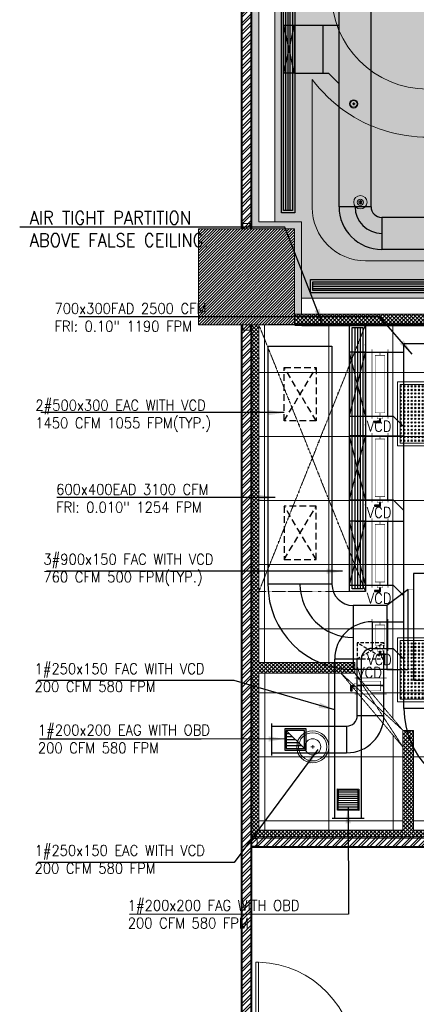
# Model space of a CAD drawing. Header units: millimetres. Extents: x 325 to 175091, y -14729 to 20560.
# Tile 21 of 25: x 142823 to 146540, y 4397 to 13626. Entities that reach past the tile are written whole.
import ezdxf

# ---------------------------------------------------------------- set-up
doc = ezdxf.new("R2010")
doc.units = ezdxf.units.MM
doc.header["$LTSCALE"] = 2.5
for name, pattern in [('( Hidden )', [0.375, 0.25, -0.125]), ('CONTINOUS', [0]), ('DASHDOT', [1, 0.5, -0.25, 0, -0.25]), ('DASHDOTX2', [2, 1, -0.5, 0, -0.5]), ('HIDDEN', [0.375, 0.25, -0.125]), ('HIDDENX2', [19.049999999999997, 12.7, -6.35]), ('PHANTOM', [2.5, 1.25, -0.25, 0.25, -0.25, 0.25, -0.25])]:
    doc.linetypes.add(name, pattern=pattern)
doc.layers.get('0').update_dxf_attribs({"color": 8, "lineweight": 5})
for name, color, linetype, lineweight in [('Dimension', 8, 'Continuous', 5), ('ELEC', 8, 'Continuous', 5), ('ELEVATION 1', 8, 'Continuous', 5), ('HATCH', 8, 'Continuous', 5), ('HATCH LIGHT', 8, 'Continuous', 5), ('HATCH MEDIUM', 8, 'Continuous', 5), ('K Equipment', 8, 'Continuous', 5), ('MEPTEK-EAD', 30, 'Continuous', 30), ('MEPTEK-FAD', 3, 'Continuous', 30), ('MEPTEK-HVAC- LINEAR GRILL', 5, 'Continuous', 30), ('MEPTEK-HVAC-Air Tight Partition & text', 7, 'DASHDOT', 30), ('MEPTEK-HVAC-DAMPER', 5, 'Continuous', 30), ('MEPTEK-HVAC-FDAMPER', 7, 'Continuous', 30), ('MEPTEK-HVAC-Fresh Air Duct', 102, 'Continuous', 30), ('MEPTEK-HVAC-Supply Air Duct', 6, 'Continuous', 30), ('MEPTEK-UNITS', 1, 'Continuous', 30), ('PROPOSED D&W', 8, 'Continuous', 5), ('WALL', 8, 'Continuous', 5)]:
    doc.layers.add(name, color=color, linetype=linetype, lineweight=lineweight)
doc.styles.add('SW-TEXT-1', font='romans.shx', dxfattribs={"width": 0.9})
doc.styles.add('SW-TEXT-2', font='romand.shx', dxfattribs={"width": 0.9})
doc.dimstyles.new('SW-DIM-75', dxfattribs={"dimscale": 75, "dimtxt": 2, "dimasz": 2, "dimexe": 0.5, "dimexo": 0.5, "dimgap": 0.5, "dimtad": 1, "dimdec": 0, "dimdsep": 46, "dimtxsty": 'SW-TEXT-1', "dimcen": 0, "dimclrd": 256, "dimclre": 256, "dimclrt": 256, "dimadec": 0, "dimazin": 0, "dimtfac": 1, "dimtdec": 0, "dimtmove": 0, "dimatfit": 3, "dimfxl": 1, "dimlwd": -1, "dimlwe": -1, "dimarcsym": 2})
pattern_1 = [(45, (64811.69935972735, -20916.01759239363), (-40.41115254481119, 40.41115254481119), []), (45, (64838.64013972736, -20916.01759239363), (-40.41115254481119, 40.41115254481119), [])]

# ---------------------------------------------------------------- blocks, each defined once
blk = doc.blocks.new('*U82')
for points in [[(0, 0), (6936.298476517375, 0), (6936.298476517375, -10), (0, -10)], [(0, -100), (6936.298476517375, -100), (6936.298476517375, -90), (0, -90)]]:
    blk.add_lwpolyline(points, close=True)
at = {"color": 8}
for points in [[(0, -15), (50, -15), (50.00000000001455, -85), (1.455191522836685e-11, -85)], [(6886.298476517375, -15.00000000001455), (6936.298476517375, -15.00000000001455), (6936.29847651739, -85.00000000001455), (6886.29847651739, -85.00000000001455)]]:
    blk.add_lwpolyline(points, close=True, dxfattribs=at)
blk = doc.blocks.new('*U|REF|REF|REF|REF|REF|REF80')
for points in [[(0, 0), (7713.285819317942, 3.230849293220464e-31), (7713.285819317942, -10), (0, -10)], [(0, -100), (7713.285819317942, -100), (7713.285819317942, -90), (0, -90)]]:
    blk.add_lwpolyline(points, close=True)
at = {"color": 8}
for points in [[(0, -15), (50, -15), (50.00000000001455, -85), (1.455191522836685e-11, -85)], [(7663.285819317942, -15.00000000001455), (7713.285819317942, -15.00000000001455), (7713.285819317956, -85.00000000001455), (7663.285819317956, -85.00000000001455)]]:
    blk.add_lwpolyline(points, close=True, dxfattribs=at)
blk = doc.blocks.new('*U81')
for points in [[(0, 0), (5962.203618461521, 0), (5962.203618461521, -10), (0, -10)], [(0, -100), (5962.203618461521, -100), (5962.203618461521, -90), (0, -90)]]:
    blk.add_lwpolyline(points, close=True)
at = {"color": 8}
for points in [[(0, -15), (50, -15), (50.00000000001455, -85), (1.455191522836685e-11, -85)], [(5912.203618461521, -15.00000000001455), (5962.203618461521, -15.00000000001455), (5962.203618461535, -85.00000000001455), (5912.203618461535, -85.00000000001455)]]:
    blk.add_lwpolyline(points, close=True, dxfattribs=at)
blk = doc.blocks.new('*U|REF|REF|REF|REF|REF|REF79')
for p, q in [((915, 50), (915.0000000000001, -1226.787470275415)), ((950, 50), (915, 50)), ((950, 50), (950.0000000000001, -1226.787470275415)), ((915.0000000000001, -1226.787470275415), (950.0000000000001, -1226.787470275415))]:
    blk.add_line(p, q)
for points in [[(-327.4682833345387, 100), (-377.4682833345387, 100), (-377.4682833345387, 50), (-327.4682833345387, 50)], [(1000, 100), (950, 100), (950, 50), (1000, 50)]]:
    blk.add_lwpolyline(points, close=True)
blk.add_arc((950, 50.0000000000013), 1277.468283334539, 180, 267.7712687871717)
blk = doc.blocks.new('wall')
at = {"layer": 'HATCH LIGHT'}
h = blk.add_hatch(dxfattribs=at)
h.set_pattern_fill('ANSI32', color=256, scale=6)
h.set_pattern_definition(pattern_1)
h.paths.add_polyline_path([(203761.0716136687, -1537.066957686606), (203661.0716136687, -1537.066957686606), (203661.0716136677, -9250.352777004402), (203761.0716136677, -9250.352777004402)])
h = blk.add_hatch(dxfattribs=at)
h.set_pattern_fill('ANSI36', color=256, scale=7)
h.set_pattern_definition([(45, (64811.69935972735, -20916.01759239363), (11.78658615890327, 43.2174825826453), [55.5625, -11.1125, 0, -11.1125])])
h.paths.add_polyline_path([(203826.0716136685, -1690.863155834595), (204533.147589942, -1690.863155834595), (204531.8784311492, -1687.069841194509), (204481.6907993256, -1537.066957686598), (203761.0716136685, -1537.066957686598), (203761.0716136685, -9250.352777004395), (204161.0716136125, -9250.352777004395), (204161.0716136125, -10050.35277700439), (204226.0716136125, -10050.35277700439), (204226.0716136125, -9185.352777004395), (203826.0716136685, -9185.352777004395)])
h = blk.add_hatch(dxfattribs=at)
h.set_pattern_fill('ANSI31', color=256, scale=6)
h.set_pattern_definition([(45, (64811.69935972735, -20916.01759239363), (-13.47038418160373, 13.47038418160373), [])])
h.paths.add_polyline_path([(204161.0716136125, -9250.352777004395), (203261.0716136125, -9250.352777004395), (203261.0716136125, -10150.35277700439), (204161.0716136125, -10150.35277700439)])
h = blk.add_hatch(dxfattribs=at)
h.set_pattern_fill('ANSI37', color=256, scale=8)
h.set_pattern_definition([(45, (204254.2822917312, -13400.35277710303), (-17.96051224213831, 17.96051224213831), []), (135, (204254.2822917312, -13400.35277710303), (-17.96051224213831, -17.9605122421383), [])])
h.paths.add_polyline_path([(206426.0716136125, -12950.35277710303), (206326.0716136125, -12950.35277710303), (206326.0716136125, -14950.35277710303), (206426.0716136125, -14950.35277710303)])
h.paths.add_polyline_path([(206326.0716136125, -14885.35277710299), (205276.0716136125, -14885.35277710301), (205276.7983190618, -14950.35277710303), (206326.0716136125, -14950.35277710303)])
h.paths.add_polyline_path([(205276.0716136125, -14058.93142086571), (205276.0716136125, -13951.58388728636), (205176.0716136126, -13951.58388728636), (205176.0716136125, -14100.35277710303), (205176.0716136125, -14885.35277710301), (203826.0716136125, -14885.35277710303), (203826.0716136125, -13415.35277710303), (204576.0716136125, -13415.35277710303), (204726.120286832, -13415.35277710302), (204726.120286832, -13315.35277710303), (204617.4929698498, -13315.35277710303), (203826.0716136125, -13315.35277710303), (203826.0716136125, -10150.35277700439), (203761.0716136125, -10150.35277700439), (203761.0716136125, -14950.35277710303), (205276.7983190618, -14950.35277710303), (205276.0716136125, -14885.35277710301)])
h.paths.add_polyline_path([(206426.0716136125, -10050.35277700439), (204161.0716136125, -10050.35277700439), (204161.0716136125, -10150.35277700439), (206326.0716136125, -10150.35277700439), (206326.0716136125, -11750.35277700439), (206326.0716136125, -12050.35277710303), (206426.0716136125, -12050.35277710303)])
h = blk.add_hatch(dxfattribs=at)
h.set_pattern_fill('ANSI32', color=256, scale=6)
h.set_pattern_definition([(45, (65065.00024152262, -20638.62171259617), (-40.41115254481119, 40.41115254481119), []), (45, (65091.94102152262, -20638.62171259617), (-40.41115254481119, 40.41115254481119), [])])
h.paths.add_polyline_path([(203761.0716136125, -10151.21461404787), (203661.0716136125, -10151.21461404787), (203661.0716136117, -17086.65125352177), (203761.0716136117, -17086.65125352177)])
h = blk.add_hatch(dxfattribs=at)
h.set_pattern_fill('ANSI32', color=256, scale=6)
h.set_pattern_definition(pattern_1)
h.paths.add_polyline_path([(209723.275232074, -15050.35277710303), (209723.275232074, -14950.35277710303), (203761.0716136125, -14950.35277710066), (203761.0716136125, -15050.35277710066)])
at = {"layer": 'ELEVATION 1'}
for p, q in [((203826.0716136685, -9185.352777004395), (203826.0716136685, -1690.863155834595)), ((203826.0716136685, -9185.352777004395), (204226.0716136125, -9185.352777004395)), ((204226.0716136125, -10050.35277700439), (204226.0716136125, -9185.352777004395)), ((204161.0716136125, -10050.35277700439), (206426.0716136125, -10050.35277700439)), ((203826.0716136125, -10150.35277700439), (206326.0716136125, -10150.35277700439)), ((203826.0716136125, -10150.35277700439), (203826.0716136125, -13315.35277710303)), ((203826.0716136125, -13315.35277710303), (204726.120286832, -13315.35277710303)), ((204726.120286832, -13315.35277710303), (204726.120286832, -13415.35277710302)), ((203826.0716136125, -13415.35277710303), (203826.0716136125, -14885.35277710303)), ((203826.0716136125, -13415.35277710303), (204726.120286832, -13415.35277710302)), ((205176.0716136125, -14885.35277710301), (205176.0716136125, -13951.58388728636)), ((205176.0716136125, -13951.58388728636), (205276.0716136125, -13951.58388728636)), ((205276.0716136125, -14885.35277710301), (205276.0716136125, -13951.58388728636)), ((203826.0716136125, -14885.35277710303), (205176.0716136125, -14885.35277710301)), ((205276.0716136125, -14885.35277710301), (206326.0716136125, -14885.35277710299))]:
    blk.add_line(p, q, dxfattribs=at)
at = {"layer": 'HATCH'}
for p, q in [((204226.0716136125, -9185.352777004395), (203976.0716136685, -9185.352777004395)), ((204226.0716136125, -9835.352777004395), (204226.0716136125, -9185.352777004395))]:
    blk.add_line(p, q, dxfattribs=at)
at = {"layer": 'HATCH', "linetype": 'DASHDOTX2', "ltscale": 0.6}
for p, q in [((204826.0716136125, -12650.35277700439), (203826.0716136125, -10150.35277700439)), ((204826.0716136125, -10150.35277700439), (203826.0716136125, -12650.35277700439))]:
    blk.add_line(p, q, dxfattribs=at)
blk.add_lwpolyline([(203826.0716136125, -12650.35277700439), (203826.0716136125, -10150.35277700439), (204826.0716136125, -10150.35277700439), (204826.0716136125, -12650.35277700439)], close=True, dxfattribs=at)
at = {"layer": 'HATCH LIGHT', "linetype": 'HIDDENX2', "ltscale": 0.02}
for p, q in [((204595.5795578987, -13415.35277710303), (205176.0716136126, -14107.1562699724)), ((205176.0716136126, -13951.58388728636), (204595.5795578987, -13415.35277710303)), ((204726.120286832, -13415.35277710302), (205176.0716136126, -13951.58388728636)), ((204726.120286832, -13415.35277710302), (205176.0716136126, -14107.15626997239))]:
    blk.add_line(p, q, dxfattribs=at)
at = {"layer": 'HATCH MEDIUM', "linetype": '( Hidden )'}
blk.add_lwpolyline([(204515.9667851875, -360.9740200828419, 0.0121040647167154), (204666.6679510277, -908.0491653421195), (204888.7708374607, -1571.879519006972, 0.1712228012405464), (209864.8845784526, -7577.92111328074), (210475.8443302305, -7919.576174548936, 0.03153968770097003), (211826.6300441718, -8517.890621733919)], format="xyb", dxfattribs=at)
at = {"layer": 'HATCH MEDIUM', "linetype": '( Hidden )', "ltscale": 2}
blk.add_lwpolyline([(204152.128335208, -451.7847150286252, 0.01222071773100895), (204309.2819670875, -1021.764262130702), (204534.9103264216, -1696.131695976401, 0.1714629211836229), (209677.0061526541, -7902.509409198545), (210297.6637615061, -8249.587613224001, 0.03165643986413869), (211696.6679567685, -8869.65027808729, 0.03165643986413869)], format="xyb", dxfattribs=at)
at = {"layer": 'WALL'}
blk.add_lwpolyline([(203261.0716136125, -9250.352777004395), (204161.0716136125, -9250.352777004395), (204161.0716136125, -10150.35277700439), (203261.0716136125, -10150.35277700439)], close=True, dxfattribs=at)
at = {"layer": 'PROPOSED D&W', "xscale": 0.7259695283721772, "yscale": 0.7259695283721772, "zscale": 0.7259695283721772, "rotation": 180}
blk.add_blockref('*U|REF|REF|REF|REF|REF|REF79', (204487.0411419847, -17014.05430068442), dxfattribs=at)
at = {"layer": 'WALL', "xscale": -1, "rotation": 90}
for name, p in [('*U|REF|REF|REF|REF|REF|REF80', (203661.0716136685, -1537.066957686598)), ('*U82', (203661.0716136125, -10150.35277700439))]:
    blk.add_blockref(name, p, dxfattribs=at)
at = {"layer": 'WALL'}
blk.add_blockref('*U81', (203761.0716136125, -14950.35277710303), dxfattribs=at)
blk = doc.blocks.new('hatch')
h = blk.add_hatch()
h.set_pattern_fill('FLEX', color=256, scale=10)
h.set_pattern_definition([(0, (-140.1241893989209, -20916.01759239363), (0, 63.5), [63.5, -63.5]), (45, (-76.62418939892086, -20916.01759239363), (0, 63.499999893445), [15.875, -58.052561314, 15.875, -89.80256131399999])])
edge = h.paths.add_edge_path()
edge.add_arc((215877.7525466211, 2464.580589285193), 12279.95709463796, 199.7789586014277, 238.7556541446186, ccw=False)
edge.add_line((204322.2502413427, -1690.863155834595), (203976.0716136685, -1690.863155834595))
edge.add_line((203976.0716136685, -1690.863155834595), (203976.0716136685, -9185.352777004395))
edge.add_line((203976.0716136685, -9185.352777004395), (204226.0716136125, -9185.352777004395))
edge.add_line((204226.0716136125, -9185.352777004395), (204226.0716136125, -9935.352777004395))
edge.add_line((204226.0716136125, -9935.352777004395), (204226.0716136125, -9900.352777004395))
edge.add_line((204226.0716136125, -9900.352777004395), (206576.0716136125, -9900.352777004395))
edge.add_line((206576.0716136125, -9900.352777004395), (206576.0716136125, -14735.35277710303))
edge.add_line((206576.0716136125, -14735.35277710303), (209508.275232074, -14735.35277710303))
edge.add_line((209508.275232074, -14735.35277710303), (209508.275232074, -8034.329115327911))
edge = h.paths.add_edge_path(flags=16)
edge.add_arc((208658.275232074, -12135.35277710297), 500.0000000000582, 270.0000000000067, 359.9999999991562, ccw=False)
edge.add_line((208658.275232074, -12635.35277710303), (207426.0716136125, -12635.35277710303))
edge.add_arc((207426.0716136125, -12135.35277710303), 500, 180, 270, ccw=False)
edge.add_line((206926.0716136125, -12135.35277710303), (206926.0716136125, -10050.35277700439))
edge.add_arc((206427.4942636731, -10048.93012694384), 498.5793796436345, 359.8365115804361, 450.1634884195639)
edge.add_line((206426.0716136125, -9550.352777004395), (204826.0716136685, -9550.352777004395))
edge.add_arc((204826.0716136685, -9050.352777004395), 500, 180, 270, ccw=False)
edge.add_line((204326.0716136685, -9050.352777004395), (204326.0716136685, -7850.770101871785))
edge.add_arc((205406.2731338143, -7041.038865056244), 1350.000000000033, 216.8556406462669, 503.144359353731)
edge.add_line((204326.0716136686, -6231.307628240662), (204326.0716136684, -2641.737441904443))
edge.add_arc((215877.7525466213, 2464.580589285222), 12629.95709463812, 203.84739980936, 236.6434316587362)
edge.add_arc((208658.2752321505, -8502.411733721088), 499.9999999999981, -8.373035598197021e-10, 56.643431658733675, ccw=False)
edge.add_line((209158.2752321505, -8502.411733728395), (209158.275232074, -12135.35277711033))
edge = h.paths.add_edge_path(flags=16)
edge.add_arc((205406.2731338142, -7041.038865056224), 900, 0, 360)
h = blk.add_hatch()
h.set_pattern_fill('GRASS', color=256, scale=5)
h.set_pattern_definition([(90, (0, 0), (-89.8025612, 89.8025612), [23.8125, -155.7926224]), (45, (0, 0), (-89.80256121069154, 89.80256121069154), [23.8125, -103.1875]), (135, (0, 0), (-89.80256121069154, -89.80256121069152), [23.8125, -103.1875])])
edge = h.paths.add_edge_path()
edge.add_arc((208658.2752321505, -8502.411733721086), 500, 359.9999999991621, 416.6434316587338)
edge.add_arc((215877.7525466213, 2464.580589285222), 12629.9570946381, 203.8473998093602, 236.6434316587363, ccw=False)
edge.add_line((204326.0716136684, -2641.737441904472), (204326.0716136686, -6231.307628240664))
edge.add_arc((205406.2731338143, -7041.038865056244), 1350.000000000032, -143.14435935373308, 143.1443593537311, ccw=False)
edge.add_line((204326.0716136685, -7850.770101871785), (204326.0716136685, -9050.352777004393))
edge.add_arc((204826.0716136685, -9050.352777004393), 500, 180, 270)
edge.add_line((204826.0716136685, -9550.352777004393), (206426.0716136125, -9550.352777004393))
edge.add_arc((206426.0716136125, -10050.3527770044), 500.0000000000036, 3.979039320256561e-13, 90, ccw=False)
edge.add_line((206926.0716136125, -10050.35277700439), (206926.0716136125, -12135.35277710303))
edge.add_arc((207426.0716136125, -12135.35277710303), 500, 180, 270)
edge.add_line((207426.0716136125, -12635.35277710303), (208658.275232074, -12635.35277710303))
edge.add_arc((208658.275232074, -12135.352777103), 500.0000000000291, 270.0000000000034, 359.9999999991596)
edge.add_line((209158.275232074, -12135.35277711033), (209158.2752321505, -8502.411733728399))
edge = h.paths.add_edge_path(flags=17)
edge.add_arc((205406.2731338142, -7041.038865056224), 900, 0, 360)
h.paths.add_polyline_path([(204871.1371718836, -7057.170748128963), (205040.0222840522, -7057.170748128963), (205040.0222840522, -6927.646614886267), (204871.1371718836, -6927.646614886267)], flags=16)
h.paths.add_polyline_path([(205771.1371718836, -7057.170748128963), (205940.0222840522, -7057.170748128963), (205940.0222840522, -6927.646614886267), (205771.1371718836, -6927.646614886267)], flags=16)
h = blk.add_hatch()
h.set_pattern_fill('ANSI37', color=256, scale=189, angle=45)
h.set_pattern_definition([(90, (206326.0716136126, -14885.35277710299), (-600.075, 0), []), (180, (206326.0716136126, -14885.35277710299), (-5.684341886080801e-14, -600.075), [])])
edge = h.paths.add_edge_path()
edge.add_arc((206317.6000452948, -12097.85163923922), 813.5355836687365, 183.5254634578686, 270.59663338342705, ccw=False)
edge.add_line((205505.6040219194, -12147.87767164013), (205504.0684799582, -12147.87767946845))
edge.add_line((205504.0684799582, -12147.87767946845), (205504.068225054, -12097.8776794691))
edge.add_line((205504.068225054, -12097.8776794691), (206315.5475800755, -12097.87354247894))
edge.add_line((206315.5475800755, -12097.87354247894), (206315.5475775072, -12097.49033654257))
edge.add_arc((206318.047526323, -12089.85332485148), 8.035775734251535, 18.12635263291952, 251.8743234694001, ccw=False)
edge.add_line((206325.6845085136, -12087.35328591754), (206326.0672139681, -12087.35328396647))
edge.add_line((206326.0672139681, -12087.35328396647), (206326.0670253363, -12050.35277710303))
edge.add_line((206326.0670253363, -12050.35277710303), (206326.0716136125, -12050.35277710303))
edge.add_line((206326.0716136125, -12050.35277710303), (206326.0716136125, -10150.35277700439))
edge.add_line((206326.0716136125, -10150.35277700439), (203826.0716136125, -10150.35277700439))
edge.add_line((203826.0716136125, -10150.35277700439), (203826.0716136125, -13315.35277710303))
edge.add_line((203826.0716136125, -13315.35277710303), (204726.120286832, -13315.35277710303))
edge.add_line((204726.120286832, -13315.35277710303), (204726.120286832, -13415.35277710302))
edge.add_line((204726.120286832, -13415.35277710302), (205176.0716136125, -13951.58388728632))
edge.add_line((205176.0716136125, -13951.58388728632), (205276.0716136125, -13951.58388728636))
edge.add_line((205276.0716136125, -13951.58388728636), (205276.0716136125, -14885.35277710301))
edge.add_line((205276.0716136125, -14885.35277710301), (206326.0716136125, -14885.35277710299))
edge.add_line((206326.0716136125, -14885.35277710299), (206326.0714147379, -12911.34311540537))
edge = h.paths.add_edge_path()
edge.add_line((206325.6646552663, -12911.35280464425), (206326.0714147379, -12911.34311540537))
edge.add_arc((206317.6000452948, -12097.85163923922), 813.5355836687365, 183.5254634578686, 270.59663338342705, ccw=False)
edge.add_line((205505.6040219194, -12147.87767164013), (205504.0684799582, -12147.87767946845))
edge.add_line((205504.0684799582, -12147.87767946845), (205504.068225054, -12097.8776794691))
edge.add_line((205504.068225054, -12097.8776794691), (206315.5475800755, -12097.87354247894))
edge.add_line((206315.5475800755, -12097.87354247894), (206315.5475775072, -12097.49033654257))
edge.add_arc((206318.047526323, -12089.85332485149), 8.035775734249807, 18.126352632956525, 251.8743234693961, ccw=False)
edge.add_line((206325.6845085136, -12087.35328591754), (206326.0672139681, -12087.35328396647))
edge.add_line((206326.0672139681, -12087.35328396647), (206326.0670253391, -12050.35331240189))
edge.add_line((206326.0670253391, -12050.35331240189), (206326.0670253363, -12050.35277710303))
edge.add_line((206326.0670253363, -12050.35277710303), (206326.0716136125, -12050.35277710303))
edge.add_line((206326.0716136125, -12050.35277710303), (206326.0677307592, -12089.3533123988))
edge.add_arc((206318.047526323, -12089.85332485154), 8.035775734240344, -108.12567653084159, 3.5674368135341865, ccw=False)
edge.add_line((206315.5475775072, -12097.4903365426), (206315.5475800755, -12097.87354247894))
edge.add_line((206315.5475800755, -12097.87354247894), (206318.5475725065, -12097.87352718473))
edge.add_arc((206318.047526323, -12089.85332485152), 8.035775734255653, 161.8742315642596, 273.56767778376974, ccw=False)
edge.add_arc((206317.4237369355, -12087.63621732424), 7.018919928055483, -18.41343338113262, 177.6904276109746, ccw=False)
edge.add_line((206324.0833020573, -12089.85329408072), (206324.3346956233, -12084.84880750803))
edge.add_arc((206318.047526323, -12089.8533248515), 8.035775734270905, -86.43232221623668, 38.5194022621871, ccw=False)
edge.add_line((206318.5475725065, -12097.87352718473), (206317.5475800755, -12097.87353228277))
edge.add_line((206317.5475800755, -12097.87353228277), (206325.6646552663, -12911.35280464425))
h.paths.add_polyline_path([(206131.9022658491, -12674.66786882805), (206131.9022658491, -12459.48771926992), (206128.8789991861, -12459.48771926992)], flags=16)
h = blk.add_hatch()
h.set_pattern_fill('ANSI37', color=256, scale=189, angle=45)
h.set_pattern_definition([(90, (203928.5233827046, -13685.15019859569), (-600.075, 0), []), (180, (203928.5233827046, -13685.15019859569), (-5.684341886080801e-14, -600.075), [])])
h.paths.add_polyline_path([(205176.0716136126, -14107.15626997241), (205125.1671741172, -14046.49072132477), (204595.5795578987, -13415.35277710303), (204576.0716136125, -13415.35277710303), (203826.0716136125, -13415.35277710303), (203826.0716136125, -14885.35277710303), (205176.0716136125, -14885.35277710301)])
blk.add_line((203976.0716136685, -9185.352777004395), (203976.0716136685, -1690.863155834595))
blk.add_lwpolyline([(204322.2502413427, -1690.86315583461, 0.1717267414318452), (209508.275232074, -8034.329115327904), (209508.275232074, -14735.35277710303), (206576.0716136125, -14735.35277710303), (206576.0716136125, -9900.352777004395), (204226.0716136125, -9900.352777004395)], format="xyb")
blk.add_lwpolyline([(204326.0716136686, -6231.30762824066), (204326.0716136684, -2641.737441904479, 0.1440845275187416), (208933.199105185, -8084.779282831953, -0.2523121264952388), (209158.2752321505, -8502.411733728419), (209158.275232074, -12135.35277711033, -0.4142135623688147), (208658.275232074, -12635.35277710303), (207426.0716136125, -12635.35277710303, -0.414213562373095), (206926.0716136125, -12135.35277710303), (206926.0716136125, -10050.35277700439, 0.414213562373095), (206426.0716136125, -9550.352777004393), (204826.0716136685, -9550.352777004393, -0.414213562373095), (204326.0716136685, -9050.352777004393), (204326.0716136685, -7850.770101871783, 3.001244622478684)], format="xyb", close=True)
blk.add_circle((205406.2731338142, -7041.038865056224), 900)
blk = doc.blocks.new('l1')
at = {"layer": 'HATCH LIGHT', "ltscale": 1.5}
h = blk.add_hatch(dxfattribs=at)
h.set_pattern_fill('GOST_GLASS', color=256, scale=4)
h.set_pattern_definition([(45, (0, 0), (33.94112549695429, 0), [20, -28]), (45, (8.48528, 0), (33.94112549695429, 0), [8, -40]), (45, (0, 8.48528), (33.94112549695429, 0), [8, -40])])
h.paths.add_polyline_path([(132445.4185027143, 33128.81194189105), (131895.4185027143, 33128.81194189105), (131895.4185027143, 32578.81194189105), (132445.4185027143, 32578.81194189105)])
at = {"ltscale": 1.5}
for points in [[(131870.4185027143, 32553.81194189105), (132470.4185027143, 32553.81194189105), (132470.4185027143, 33153.81194189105), (131870.4185027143, 33153.81194189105)], [(131895.4185027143, 32578.81194189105), (132445.4185027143, 32578.81194189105), (132445.4185027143, 33128.81194189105), (131895.4185027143, 33128.81194189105)]]:
    blk.add_lwpolyline(points, close=True, dxfattribs=at)
blk = doc.blocks.new('li2')
for p, q in [((145743.7435347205, 6744.760354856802), (145777.4373984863, 6744.760354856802)), ((145760.5904666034, 6761.607286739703), (145760.5904666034, 6727.913422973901))]:
    blk.add_line(p, q)
for radius in [150, 132.3484185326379, 75.06574928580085]:
    blk.add_circle((145760.5904666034, 6744.760354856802), radius)
blk = doc.blocks.new('FDSFGW')
at = {"layer": 'ELEC'}
for name, p in [('l1', (9558.181126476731, -22377.55278236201)), ('l1', (9558.181126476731, -24777.85278236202)), ('li2', (-5127.382369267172, 610.1443442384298))]:
    blk.add_blockref(name, p, dxfattribs=at)
blk = doc.blocks.new('SPOT')
for points in [[(25803.88770833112, 4858.331588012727), (25800.88770833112, 4858.331588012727)], [(25802.38770833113, 4859.831588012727), (25802.38770833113, 4856.831588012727)]]:
    blk.add_lwpolyline(points)
for radius in [6.257377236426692, 2.854242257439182, 1.5]:
    blk.add_circle((25802.38770833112, 4858.331588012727), radius)
blk = doc.blocks.new('li1')
for p, q in [((146163.4867041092, 17374.61515864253), (146188.7419199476, 17374.61515864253)), ((146176.1143120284, 17361.98755072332), (146176.1143120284, 17387.24276656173))]:
    blk.add_line(p, q)
for radius in [39.11515864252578, 31.91689783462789, 7.669118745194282]:
    blk.add_circle((146176.1143120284, 17374.61515864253), radius)
blk = doc.blocks.new('SADAS')
at = {"color": 250, "lineweight": -3}
for p, q in [((-150.0000000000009, -150.0000000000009), (149.9999999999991, 149.9999999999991)), ((-150.0000000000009, 99.99999999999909), (99.99999999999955, 100)), ((-150.0000000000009, 49.99999999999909), (49.99999999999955, 50)), ((-150.0000000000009, -9.094947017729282e-13), (-4.547473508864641e-13, 0)), ((-150.0000000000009, -50.00000000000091), (-50.00000000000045, -50)), ((-150.0000000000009, -100.0000000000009), (-100.0000000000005, -100))]:
    blk.add_line(p, q, dxfattribs=at)
for points in [[(-175.0000000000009, -175.0000000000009), (-175.0000000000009, 174.9999999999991), (174.9999999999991, 174.9999999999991), (174.9999999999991, -175.0000000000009)], [(-150.0000000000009, -150.0000000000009), (-150.0000000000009, 149.9999999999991), (149.9999999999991, 149.9999999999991), (149.9999999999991, -150.0000000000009)]]:
    blk.add_lwpolyline(points, close=True)
blk = doc.blocks.new('sadwq')
at = {"color": 8, "ltscale": 50}
for p, q in [((-250, 166.666666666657), (250, 166.666666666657)), ((-250, 111.1111111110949), (250, 111.1111111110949)), ((-250, 55.55555555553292), (250, 55.55555555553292)), ((-250, 0), (250, 0)), ((-250, -55.55555555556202), (250, -55.55555555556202)), ((-250, -111.111111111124), (250, -111.111111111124)), ((-250, -166.6666666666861), (250, -166.6666666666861)), ((-250, -222.2222222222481), (250, -222.2222222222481))]:
    blk.add_line(p, q, dxfattribs=at)
at = {"ltscale": 50}
for points in [[(-275, 247.222222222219), (-275, -302.777777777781), (275, -302.777777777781), (275, 247.222222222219)], [(-250, 222.222222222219), (-250, -277.777777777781), (250, -277.777777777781), (250, 222.222222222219)]]:
    blk.add_lwpolyline(points, close=True, dxfattribs=at)
blk = doc.blocks.new('*U160')
at = {"color": 8}
for p, q in [((25, 100), (2474.999957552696, 100)), ((25, 75), (2474.999957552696, 75)), ((25, 50), (2474.999957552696, 50))]:
    blk.add_line(p, q, dxfattribs=at)
blk.add_lwpolyline([(0, 0), (0, 150), (2499.999957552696, 150), (2499.999957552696, 0)], close=True)
at = {"color": 1}
blk.add_lwpolyline([(25, 25), (25, 125), (2474.999957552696, 125), (2474.999957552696, 25)], close=True, dxfattribs=at)
blk = doc.blocks.new('*U159')
at = {"layer": 'MEPTEK-HVAC-DAMPER'}
for points, const_width in [([(-25, 150), (0, 150), (0, 0), (-25, 0)], 5.000000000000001), ([(625, 150), (600, 150), (600, 0), (625, 0)], 5.000000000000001), ([(30, 75), (0, 75)], 5), ([(600, 75), (570, 75)], 5)]:
    blk.add_lwpolyline(points, dxfattribs=dict(at, const_width=const_width))
for points, const_width in [([(0, 100), (0, 50), (-25, 50), (-25, 100)], 3), ([(0, 0), (600, 0), (600, 150), (0, 150)], 5.000000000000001), ([(30, 30), (570, 30), (570, 120), (30, 120)], 5.000000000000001)]:
    blk.add_lwpolyline(points, close=True, dxfattribs=dict(at, const_width=const_width))
blk.add_lwpolyline([(-25, 80), (-25, 70), (-50, 70), (-50, 25), (-60, 25), (-60, 80), (-25, 80)], close=True, dxfattribs=at)
blk = doc.blocks.new('*U154')
at = {"layer": 'MEPTEK-HVAC-DAMPER'}
for points, const_width in [([(-25, 150), (0, 150), (0, 0), (-25, 0)], 5.000000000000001), ([(275.0000000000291, 150), (250.0000000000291, 150), (250.0000000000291, 0), (275.0000000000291, 0)], 5.000000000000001), ([(30, 75), (0, 75)], 5), ([(250.0000000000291, 75), (220.0000000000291, 75)], 5)]:
    blk.add_lwpolyline(points, dxfattribs=dict(at, const_width=const_width))
for points, const_width in [([(0, 100), (0, 50), (-25, 50), (-25, 100)], 3), ([(0, 0), (250.0000000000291, 0), (250.0000000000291, 150), (0, 150)], 5.000000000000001), ([(30, 30), (220.0000000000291, 30), (220.0000000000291, 120), (30, 120)], 5.000000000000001)]:
    blk.add_lwpolyline(points, close=True, dxfattribs=dict(at, const_width=const_width))
blk.add_lwpolyline([(-25, 80), (-25, 70), (-50, 70), (-50, 25), (-60, 25), (-60, 80), (-25, 80)], close=True, dxfattribs=at)
blk = doc.blocks.new('*U155')
at = {"layer": 'MEPTEK-HVAC-DAMPER'}
for points, const_width in [([(-25, 150), (0, 150), (0, 0), (-25, 0)], 5.000000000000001), ([(275.0000000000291, 150), (250.0000000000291, 150), (250.0000000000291, 0), (275.0000000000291, 0)], 5.000000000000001), ([(30, 75), (0, 75)], 5), ([(250.0000000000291, 75), (220.0000000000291, 75)], 5)]:
    blk.add_lwpolyline(points, dxfattribs=dict(at, const_width=const_width))
for points, const_width in [([(0, 100), (0, 50), (-25, 50), (-25, 100)], 3), ([(0, 0), (250.0000000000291, 0), (250.0000000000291, 150), (0, 150)], 5.000000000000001), ([(30, 30), (220.0000000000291, 30), (220.0000000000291, 120), (30, 120)], 5.000000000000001)]:
    blk.add_lwpolyline(points, close=True, dxfattribs=dict(at, const_width=const_width))
blk.add_lwpolyline([(-25, 80), (-25, 70), (-50, 70), (-50, 25), (-60, 25), (-60, 80), (-25, 80)], close=True, dxfattribs=at)
blk = doc.blocks.new('*U156')
at = {"layer": 'MEPTEK-HVAC-DAMPER'}
for points, const_width in [([(-25, 150), (0, 150), (0, 0), (-25, 0)], 5.000000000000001), ([(625, 150), (600, 150), (600, 0), (625, 0)], 5.000000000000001), ([(30, 75), (0, 75)], 5), ([(600, 75), (570, 75)], 5)]:
    blk.add_lwpolyline(points, dxfattribs=dict(at, const_width=const_width))
for points, const_width in [([(0, 100), (0, 50), (-25, 50), (-25, 100)], 3), ([(0, 0), (600, 0), (600, 150), (0, 150)], 5.000000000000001), ([(30, 30), (570, 30), (570, 120), (30, 120)], 5.000000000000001)]:
    blk.add_lwpolyline(points, close=True, dxfattribs=dict(at, const_width=const_width))
blk.add_lwpolyline([(-25, 80), (-25, 70), (-50, 70), (-50, 25), (-60, 25), (-60, 80), (-25, 80)], close=True, dxfattribs=at)
blk = doc.blocks.new('*U157')
at = {"layer": 'MEPTEK-HVAC-DAMPER'}
for points, const_width in [([(-25, 150), (0, 150), (0, 0), (-25, 0)], 5.000000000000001), ([(625, 150), (600, 150), (600, 0), (625, 0)], 5.000000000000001), ([(30, 75), (0, 75)], 5), ([(600, 75), (570, 75)], 5)]:
    blk.add_lwpolyline(points, dxfattribs=dict(at, const_width=const_width))
for points, const_width in [([(0, 100), (0, 50), (-25, 50), (-25, 100)], 3), ([(0, 0), (600, 0), (600, 150), (0, 150)], 5.000000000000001), ([(30, 30), (570, 30), (570, 120), (30, 120)], 5.000000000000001)]:
    blk.add_lwpolyline(points, close=True, dxfattribs=dict(at, const_width=const_width))
blk.add_lwpolyline([(-25, 80), (-25, 70), (-50, 70), (-50, 25), (-60, 25), (-60, 80), (-25, 80)], close=True, dxfattribs=at)
blk = doc.blocks.new('*U169')
at = {"color": 8}
for p, q in [((25, 100), (2761.406080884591, 100)), ((25, 75), (2761.406080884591, 75)), ((25, 50), (2761.406080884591, 50))]:
    blk.add_line(p, q, dxfattribs=at)
blk.add_lwpolyline([(0, 0), (0, 150), (2786.406080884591, 150), (2786.406080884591, 0)], close=True)
at = {"color": 1}
blk.add_lwpolyline([(25, 25), (25, 125), (2761.406080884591, 125), (2761.406080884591, 25)], close=True, dxfattribs=at)
blk = doc.blocks.new('*U170')
at = {"color": 8}
for p, q in [((25, 100), (7228.999999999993, 100)), ((25, 75), (7228.999999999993, 75)), ((25, 50), (7228.999999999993, 50))]:
    blk.add_line(p, q, dxfattribs=at)
blk.add_lwpolyline([(0, 0), (0, 150), (7253.999999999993, 150), (7253.999999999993, 0)], close=True)
at = {"color": 1}
blk.add_lwpolyline([(25, 25), (25, 125), (7228.999999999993, 125), (7228.999999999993, 25)], close=True, dxfattribs=at)
blk = doc.blocks.new('hvac1')
at = {"layer": 'MEPTEK-HVAC- LINEAR GRILL', "xscale": 0.8333333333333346, "yscale": 0.8333333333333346, "zscale": 0.8333333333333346, "rotation": 90}
blk.add_blockref('*U170', (204219.5658880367, -9694.426984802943, -7.415310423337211), dxfattribs=at)
at = {"layer": 'MEPTEK-HVAC- LINEAR GRILL', "xscale": 0.8333333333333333, "yscale": 0.8333333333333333, "zscale": 0.8333333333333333}
blk.add_blockref('*U169', (204368.5802587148, -10444.42698471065, -7.415310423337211), dxfattribs=at)

msp = doc.modelspace()

# ---------------------------------------------------------------- linework, layer by layer
at = {"layer": 'K Equipment', "color": 1, "linetype": 'DASHDOTX2', "ltscale": 50}
for p, q in [((146064.4736877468, 10765.66477303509), (145064.4737047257, 8265.664815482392)), ((146064.4737047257, 8265.664815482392), (145064.4737129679, 10765.66479487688))]:
    msp.add_line(p, q, dxfattribs=at)
msp.add_lwpolyline([(145064.4737047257, 8265.664815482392), (145064.4737129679, 10765.66480188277), (146064.4737129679, 10765.66480188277), (146064.4737047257, 8265.664815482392)], close=True, dxfattribs=at)
at = {"layer": 'MEPTEK-EAD'}
for p, q in [((145749.4737048, 10765.66481557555), (145149.4737048, 10765.66481557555)), ((145149.4737048, 10565.66481548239), (145149.4737048, 8335.062930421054)), ((145149.4737048, 10565.66481548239), (145749.4737048, 10565.66481548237)), ((145749.4737048, 10565.66481548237), (145749.4737048, 8335.06293042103)), ((145749.4737048, 8335.06293042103), (145149.4737048, 8335.062930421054)), ((146263.6757341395, 8135.062930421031), (145949.4737048, 8135.062930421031)), ((145949.4737048, 8135.062930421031), (145949.4737048, 7535.062930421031)), ((145986.5255514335, 7104.095210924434), (145986.5255514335, 7635.062930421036)), ((146236.5255514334, 7104.095210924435), (146236.5255514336, 7635.062930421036)), ((146313.6757341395, 7535.062930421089), (145949.4737048, 7535.062930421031)), ((146236.5255514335, 7385.062930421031), (145986.5255514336, 7385.062930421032)), ((145182.1107989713, 7029.095210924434), (145182.1107989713, 6729.095210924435)), ((145986.5255514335, 7104.095210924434), (146236.5255514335, 7104.095210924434)), ((145182.1107989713, 7004.095210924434), (145886.5255514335, 7004.095210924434)), ((145886.5255514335, 7004.095210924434), (145886.5255514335, 6754.095210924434)), ((145182.1107989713, 6754.095210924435), (145886.5255514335, 6754.095210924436))]:
    msp.add_line(p, q, dxfattribs=at)
at = {"layer": 'MEPTEK-EAD', "linetype": 'HIDDEN', "ltscale": 100}
for p, q in [((145301.6830359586, 9865.664815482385), (145601.6830359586, 10365.66481548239)), ((145601.6830359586, 9865.664815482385), (145301.6830359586, 10365.66481548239)), ((145301.6830359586, 8565.664815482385), (145601.6830359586, 9065.664815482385)), ((145601.6830359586, 8565.664815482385), (145301.6830359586, 9065.664815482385))]:
    msp.add_line(p, q, dxfattribs=at)
at = {"layer": 'MEPTEK-EAD', "linetype": 'HIDDEN', "ltscale": 50}
for p, q in [((145986.5255514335, 7635.062930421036), (146236.5255514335, 7785.062930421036)), ((146236.5255514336, 7635.062930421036), (145986.5255514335, 7785.062930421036))]:
    msp.add_line(p, q, dxfattribs=at)
at = {"layer": 'MEPTEK-EAD', "linetype": 'HIDDEN', "ltscale": 100}
for points in [[(145601.6830359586, 10365.66481548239), (145601.6830359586, 9865.664815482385), (145301.6830359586, 9865.664815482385), (145301.6830359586, 10365.66481548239)], [(145601.6830359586, 8565.664815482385), (145601.6830359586, 9065.664815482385), (145301.6830359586, 9065.664815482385), (145301.6830359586, 8565.664815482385)]]:
    msp.add_lwpolyline(points, close=True, dxfattribs=at)
at = {"layer": 'MEPTEK-EAD'}
msp.add_lwpolyline([(146463.6757341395, 8285.062930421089), (146263.6757341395, 8135.062930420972), (146263.6757341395, 7535.062930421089), (146463.6757341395, 7535.062930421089)], close=True, dxfattribs=at)
at = {"layer": 'MEPTEK-EAD', "linetype": 'HIDDEN', "ltscale": 50}
msp.add_lwpolyline([(145986.5255514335, 7635.062930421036), (146236.5255514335, 7635.062930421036), (146236.5255514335, 7785.062930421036), (145986.5255514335, 7785.062930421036)], close=True, dxfattribs=at)
at = {"layer": 'MEPTEK-EAD'}
for centre, radius, start, end in [((145949.4737048, 8335.06293042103), 800, 180, 270), ((145949.4737048, 8335.06293042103), 500, 180, 270), ((145949.4737048, 8335.06293042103), 200, 180, 270), ((145886.5255514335, 7104.095210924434), 100, 270, 0), ((145886.5255514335, 7104.095210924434), 350, 270, 0)]:
    msp.add_arc(centre, radius, start, end, dxfattribs=at)
at = {"layer": 'MEPTEK-HVAC-Air Tight Partition & text', "linetype": 'PHANTOM', "ltscale": 200, "const_width": 25}
msp.add_lwpolyline([(145399.4737047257, 10765.66481548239), (147564.4716654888, 10765.66463703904), (147564.4716654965, 5965.664636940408)], dxfattribs=at)
at = {"layer": 'MEPTEK-HVAC-Fresh Air Duct'}
for p, q in [((146424.3409538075, 10590.66481548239), (147124.4737047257, 10590.66481548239)), ((146424.4737047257, 7168.33234880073), (146424.4737047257, 10590.66481548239)), ((145914.4737047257, 9910.502843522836), (146064.4737047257, 10510.50284352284)), ((146064.4737047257, 9910.502843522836), (145914.4737047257, 10510.50284352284)), ((145974.4737047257, 10510.50284352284), (146424.4737047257, 10510.50284352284)), ((146274.4737047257, 9910.502843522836), (146274.4737047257, 10510.50284352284)), ((145974.4737047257, 9910.502843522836), (146324.4737047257, 9910.502843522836)), ((146324.4737047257, 9910.502843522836), (146424.4737047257, 9810.502843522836)), ((145914.4737047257, 9125.981951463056), (146064.4737047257, 9725.981951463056)), ((146064.4737047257, 9125.981951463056), (145914.4737047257, 9725.981951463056)), ((145974.4737047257, 9725.981951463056), (146424.4737047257, 9725.981951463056)), ((146274.4737047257, 9125.981951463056), (146274.4737047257, 9725.981951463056)), ((145974.4737047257, 9125.981951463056), (146324.4737047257, 9125.981951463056)), ((146324.4737047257, 9125.981951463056), (146424.4737047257, 9025.981951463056)), ((145914.4737047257, 8325.981951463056), (146064.4737047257, 8925.981951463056)), ((146064.4737047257, 8325.981951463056), (145914.4737047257, 8925.981951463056)), ((145974.4737047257, 8925.981951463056), (146424.4737047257, 8925.981951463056)), ((146274.4737047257, 8325.981951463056), (146274.4737047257, 8925.981951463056)), ((145974.4737047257, 8325.981951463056), (146324.4737047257, 8325.981951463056)), ((146324.4737047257, 8325.981951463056), (146424.4737047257, 8225.981951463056)), ((146125.0503353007, 7982.870806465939, -8.610902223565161e-07), (146424.4737047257, 7982.870806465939, -8.610902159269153e-07)), ((146125.0503353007, 7982.870806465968, -8.610895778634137e-07), (146125.0503353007, 7732.870806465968, -8.610931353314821e-07)), ((146274.4737047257, 7732.870806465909), (146274.4737047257, 7982.87080646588)), ((146125.0503353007, 7732.870806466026, -8.610937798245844e-07), (146324.4737047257, 7732.870806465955, -8.610937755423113e-07)), ((146324.4737047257, 7732.870806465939), (146424.4737047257, 7632.870806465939)), ((145775.0503353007, 6140.307423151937, -8.610929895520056e-07), (145775.0503353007, 7632.870806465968, -8.610934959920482e-07)), ((146025.0503353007, 7632.870806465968, -8.6108993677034e-07), (145775.0503353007, 7632.870806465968, -8.611203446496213e-07)), ((146025.0503353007, 6140.307423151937, -8.610929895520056e-07), (146025.0503353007, 7632.870806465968, -8.610935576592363e-07)), ((147124.4737047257, 7168.33234880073), (146424.4737047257, 7168.332348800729)), ((145750.0503353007, 6140.307423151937, -8.610930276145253e-07), (146050.0503353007, 6140.307423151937, -8.610930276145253e-07))]:
    msp.add_line(p, q, dxfattribs=at)
for points in [[(145914.4737047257, 10510.50284352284), (145914.4737047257, 9910.502843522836), (146064.4737047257, 9910.502843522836), (146064.4737047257, 10510.50284352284)], [(145914.4737047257, 9725.981951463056), (145914.4737047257, 9125.981951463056), (146064.4737047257, 9125.981951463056), (146064.4737047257, 9725.981951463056)], [(145914.4737047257, 8925.981951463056), (145914.4737047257, 8325.981951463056), (146064.4737047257, 8325.981951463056), (146064.4737047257, 8925.981951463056)]]:
    msp.add_lwpolyline(points, close=True, dxfattribs=at)
for centre, radius, start, end in [((146125.0503353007, 7632.870806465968, -8.610931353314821e-07), 350, 90, 180), ((146125.0503353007, 7632.870806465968, -8.610931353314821e-07), 100, 90, 180), ((147224.4737047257, 7168.33234880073), 800, 180, 270)]:
    msp.add_arc(centre, radius, start, end, dxfattribs=at)
at = {"layer": 'MEPTEK-HVAC-Supply Air Duct', "linetype": 'ByBlock'}
for p, q in [((145815.8289329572, 11872.62358899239), (145815.8289329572, 18068.77552067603)), ((149189.3620657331, 11472.62358899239), (146215.8289329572, 11472.62358899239))]:
    msp.add_line(p, q, dxfattribs=at)
at = {"layer": 'MEPTEK-HVAC-Supply Air Duct'}
for p, q in [((146115.8289329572, 11872.62358899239), (146115.8289329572, 18068.77552067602)), ((145399.4737047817, 13125.58030785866), (145299.4737047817, 13575.58030785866)), ((145299.4737047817, 13125.58030785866), (145399.4737047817, 13575.58030785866)), ((145399.4737047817, 13575.58030785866), (145815.8289329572, 13575.58030785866)), ((145665.8289329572, 13125.58030785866), (145665.8289329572, 13575.58030785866)), ((145399.4737047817, 13125.58030785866), (145715.8289329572, 13125.58030785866)), ((145715.8289329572, 13125.58030785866), (145815.8289329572, 13025.58030785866)), ((146115.8289329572, 11872.62358899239), (145815.8289329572, 11872.62358899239)), ((149189.3620657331, 11772.62358899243), (146215.8289329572, 11772.62358899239)), ((146215.8289329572, 11772.62358899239), (146215.8289329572, 11472.62358899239))]:
    msp.add_line(p, q, dxfattribs=at)
msp.add_lwpolyline([(145399.4737047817, 13575.58030785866), (145399.4737047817, 13125.58030785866), (145299.4737047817, 13125.58030785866), (145299.4737047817, 13575.58030785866)], close=True, dxfattribs=at)
for radius in [400, 250, 100]:
    msp.add_arc((146215.8289329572, 11872.62358899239), radius, 180, 270, dxfattribs=at)
at = {"layer": 'MEPTEK-UNITS'}
msp.add_lwpolyline([(147013.6757341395, 7435.062930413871), (147013.6757341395, 8435.062930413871), (146513.6757341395, 8435.062930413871), (146513.6757341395, 7435.062930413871)], close=True, dxfattribs=at)
at = {"layer": 'MEPTEK-UNITS', "const_width": 5}
msp.add_lwpolyline([(146463.6757341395, 7535.062930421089), (146463.6757341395, 8285.062930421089), (146513.6757341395, 8285.062930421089), (146513.6757341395, 7535.062930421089)], close=True, dxfattribs=at)

# ---------------------------------------------------------------- block references
at = {"layer": 'Dimension'}
for name, p in [('wall', (-58761.59790888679, 20916.01759248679)), ('hvac1', (-58819.10655397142, 21510.09180019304, 7.415310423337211)), ('FDSFGW', (4935.785561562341, -544.5463023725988))]:
    msp.add_blockref(name, p, dxfattribs=at)
at = {"layer": 'ELEC'}
msp.add_blockref('li1', (-222.9390870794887, -4537.915010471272), dxfattribs=at)
at = {"layer": 'ELEC', "xscale": 10, "yscale": 10, "zscale": 10}
msp.add_blockref('SPOT', (-112008.3015693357, -36668.90106474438), dxfattribs=at)
at = {"layer": 'HATCH LIGHT'}
msp.add_blockref('hatch', (-58761.5979089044, 20916.01759248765), dxfattribs=at)
at = {"layer": 'MEPTEK-EAD', "ltscale": 50, "xscale": -0.5714285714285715, "yscale": 0.5714285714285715, "zscale": 0.5714285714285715, "rotation": 180}
msp.add_blockref('SADAS', (145407.1107989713, 6879.095210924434), dxfattribs=at)
at = {"layer": 'MEPTEK-FAD', "extrusion": (6.308542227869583e-08, -3.509778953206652e-09, 0.999999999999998), "xscale": -0.3636363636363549, "yscale": 0.3636363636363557, "zscale": 0.3636363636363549, "rotation": 359.5108815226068}
msp.add_blockref('sadwq', (145900.9902262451, 6325.404421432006, 0.00918149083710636), dxfattribs=at)
at = {"layer": 'MEPTEK-HVAC- LINEAR GRILL', "rotation": 270}
msp.add_blockref('*U160', (145914.4737129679, 10765.66477303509), dxfattribs=at)
at = {"layer": 'MEPTEK-HVAC-FDAMPER', "xscale": -1, "rotation": 270}
for name, p in [('*U159', (146124.4737047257, 9910.502843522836)), ('*U157', (146124.4737047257, 9125.981951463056)), ('*U156', (146124.4737047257, 8325.981951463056))]:
    msp.add_blockref(name, p, dxfattribs=at)
at = {"layer": 'MEPTEK-HVAC-FDAMPER', "rotation": 90.00000000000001}
msp.add_blockref('*U154', (146274.4737047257, 7732.870806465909), dxfattribs=at)
at = {"layer": 'MEPTEK-HVAC-FDAMPER'}
msp.add_blockref('*U155', (145986.5255514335, 7305.74325671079), dxfattribs=at)

# ---------------------------------------------------------------- texts
at = {"layer": 'MEPTEK-EAD', "char_height": 100, "style": 'SW-TEXT-1'}
for s, insert, attachment_point in [('2#500x300 EAC WITH VCD\\P1450 CFM 1055 FPM(TYP.)', (142970.0923411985, 9762.528684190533), 7), ('1#200x200 EAG WITH OBD\\P200 CFM 580 FPM', (142994.1679514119, 6750.135027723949), 7), ('1#250x150 EAC WITH VCD\\P200 CFM 580 FPM', (142962.5813203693, 5888.915387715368), 1)]:
    msp.add_mtext_dynamic_manual_height_columns(s, width=1897.540545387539, gutter_width=1, heights=[0], dxfattribs=dict(at, insert=insert, attachment_point=attachment_point))
at = {"layer": 'MEPTEK-EAD', "insert": (143165.1649114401, 8839.574029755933), "char_height": 100, "width": 2112.348849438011, "attachment_point": 7, "style": 'SW-TEXT-1'}
msp.add_mtext('600x400EAD 3100 CFM\\PFRI: 0.010" 1254 FPM\\P ', dxfattribs=at)
at = {"layer": 'MEPTEK-HVAC-Air Tight Partition & text', "ltscale": 0.3, "insert": (142916.1674948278, 11830.66831050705), "char_height": 125, "width": 3268.776145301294, "attachment_point": 1, "style": 'SW-TEXT-1'}
msp.add_mtext('AIR TIGHT PARTITION \\PABOVE FALSE CEILING.', dxfattribs=at)
at = {"layer": 'MEPTEK-HVAC-DAMPER', "style": 'SW-TEXT-2', "width": 0.9}
for p in [(146075.2211385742, 9765.064965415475), (146075.2211385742, 8957.882001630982), (146075.2211385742, 8152.402532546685), (146079.3258152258, 7577.97826013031), (145986.5255514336, 7455.743256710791)]:
    msp.add_text('VCD', height=100, dxfattribs=at).set_placement(p)
at = {"layer": 'MEPTEK-HVAC-Fresh Air Duct', "ltscale": 0.3, "insert": (143149.607577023, 10968.74962756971), "char_height": 100, "width": 2112.348849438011, "attachment_point": 1, "style": 'SW-TEXT-1'}
msp.add_mtext('700x300FAD 2500 CFM\\PFRI: 0.10" 1190 FPM', dxfattribs=at)
at = {"layer": 'MEPTEK-HVAC-Fresh Air Duct', "ltscale": 0.3, "char_height": 100, "style": 'SW-TEXT-1'}
for s, insert, attachment_point in [('3#900x150 FAC WITH VCD\\P760 CFM 500 FPM(TYP.)', (143045.6433560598, 8618.995844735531), 1), ('1#250x150 FAC WITH VCD\\P200 CFM 580 FPM', (142962.5813203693, 7592.503949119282), 1), ('1#200x200 FAG WITH OBD\\P200 CFM 580 FPM', (143836.144405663, 5107.977241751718), 7)]:
    msp.add_mtext_dynamic_manual_height_columns(s, width=1897.540545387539, gutter_width=1, heights=[0], dxfattribs=dict(at, insert=insert, attachment_point=attachment_point))

# ---------------------------------------------------------------- leaders
at = {"layer": 'MEPTEK-EAD'}
for points in [[(145301.6830359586, 9942.727337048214), (144488.2003186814, 9942.727337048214), (143022.4786221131, 9942.727337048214)], [(145215.8887707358, 9148.06289496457), (144687.493353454, 9148.06289496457), (143172.2716568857, 9148.06289496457)], [(145307.1107989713, 6884.575790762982), (144525.2759288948, 6882.092253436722), (143010.0542323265, 6882.092253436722)], [(145615.8047168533, 6783.96605191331), (144833.3802785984, 5727.078677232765), (142992.4606860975, 5727.078677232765)]]:
    msp.add_leader(points, dimstyle='SW-DIM-75', override={"dimtad": 0}, dxfattribs=at)
at = {"layer": 'MEPTEK-HVAC-Air Tight Partition & text', "linetype": 'CONTINOUS'}
msp.add_leader([(145664.0132701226, 10765.66481557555), (145307.348580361, 11679.72304965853), (142823.2069555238, 11679.72304965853)], dimstyle='SW-DIM-75', override={"dimgap": 0.5, "dimtad": 0}, dxfattribs=at)
at = {"layer": 'MEPTEK-HVAC-Fresh Air Duct', "ltscale": 0.3}
for points, override in [([(146501.1823174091, 10490.89022759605), (146198.0528320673, 10839.55503725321), (143376.2501691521, 10839.55503725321)], {"dimgap": 0.5, "dimtad": 0}), ([(145849.4737047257, 8456.431028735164), (145280.1619689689, 8457.159134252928), (143075.522721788, 8457.159134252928)], {"dimtad": 0}), ([(145775.0503353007, 7158.314594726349), (144833.3802785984, 7430.667238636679), (142992.4606860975, 7430.667238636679)], {"dimtad": 0}), ([(145900.3003980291, 6244.599285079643), (145903.4863549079, 5241.637841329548), (143852.0306865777, 5239.934467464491)], {"dimtad": 0})]:
    msp.add_leader(points, dimstyle='SW-DIM-75', override=override, dxfattribs=at)

doc.saveas('drawing.dxf')
